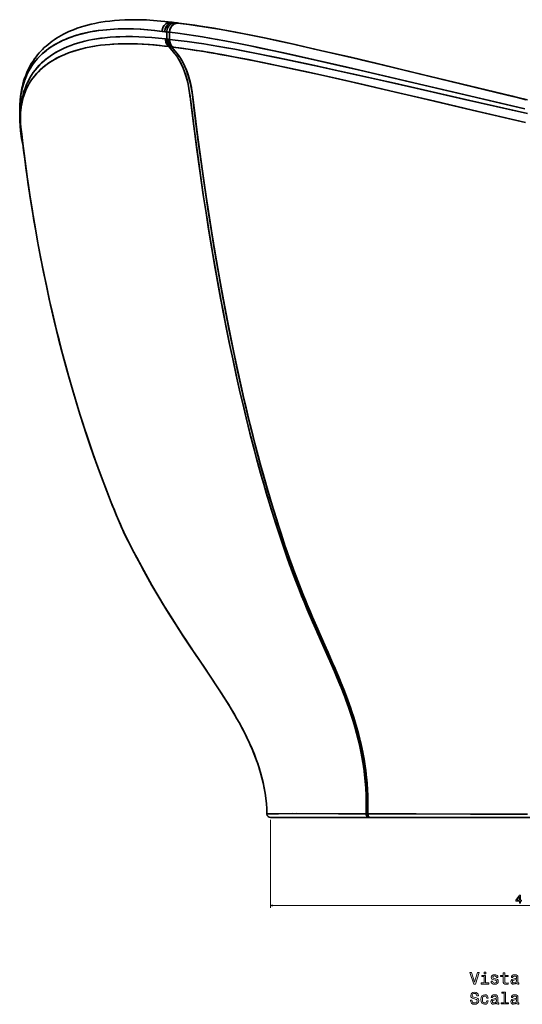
# Model space of a CAD drawing. Extents: x -346 to 3667, y -207 to 3098.
# Tile 11 of 13: x 2790 to 3224, y 1591 to 2442. Entities that reach past the tile are written whole.
import ezdxf

# ---------------------------------------------------------------- set-up
doc = ezdxf.new("R2010")
doc.units = 0

msp = doc.modelspace()

# ---------------------------------------------------------------- linework, layer by layer
at = {"color": 7, "lineweight": 35, "ltscale": 0.043601}
msp.add_line((2924.77, 2439.39), (2923.03, 2439.58), dxfattribs=at)
at = {"color": 7, "lineweight": 35, "ltscale": 0.002901}
msp.add_line((2914.87, 2431.71), (2914.99, 2431.7), dxfattribs=at)
msp.add_line((2914.87, 2431.71), (2914.99, 2431.7), dxfattribs=at)
at = {"color": 7, "lineweight": 35, "ltscale": 0.043375}
msp.add_line((2914.99, 2431.7), (2916.71, 2431.51), dxfattribs=at)
msp.add_line((2914.99, 2431.7), (2916.71, 2431.51), dxfattribs=at)
at = {"color": 7, "lineweight": 35, "ltscale": 0.027416}
msp.add_line((2916.68, 2425.28), (2915.59, 2425.41), dxfattribs=at)
msp.add_line((2916.68, 2425.28), (2915.59, 2425.41), dxfattribs=at)
at = {"color": 7, "lineweight": 35, "ltscale": 0.155892}
msp.add_line((2916.68, 2425.28), (2916.71, 2431.51), dxfattribs=at)
msp.add_line((2916.68, 2425.28), (2916.71, 2431.51), dxfattribs=at)
at = {"color": 7, "lineweight": 35, "ltscale": 0.029953}
msp.add_line((2917.87, 2425.12), (2916.68, 2425.28), dxfattribs=at)
msp.add_line((2917.87, 2425.12), (2916.68, 2425.28), dxfattribs=at)
at = {"color": 7, "lineweight": 35, "ltscale": 0.028405}
msp.add_line((2919, 2425.01), (2917.87, 2425.12), dxfattribs=at)
msp.add_line((2919, 2425.01), (2917.87, 2425.12), dxfattribs=at)
at = {"color": 7, "lineweight": 35, "ltscale": 8.02792e-05}
msp.add_line((2917.87, 2425.12), (2917.87, 2425.12), dxfattribs=at)
msp.add_line((2917.87, 2425.12), (2917.87, 2425.12), dxfattribs=at)
at = {"color": 7, "lineweight": 35, "ltscale": 0.15616}
msp.add_line((2919, 2425.01), (2919.03, 2431.26), dxfattribs=at)
at = {"color": 7, "lineweight": 35, "ltscale": 0.156166}
msp.add_line((2919, 2425.01), (2919.03, 2431.26), dxfattribs=at)
at = {"color": 7, "lineweight": 35, "ltscale": 0.027556}
for p, q in [((2918.52, 2418.78), (2919.61, 2418.63)), ((2919.61, 2418.63), (2918.52, 2418.78))]:
    msp.add_line(p, q, dxfattribs=at)
at = {"color": 7, "lineweight": 35, "ltscale": 0.030154}
msp.add_line((2919.61, 2418.63), (2920.81, 2418.46), dxfattribs=at)
at = {"color": 7, "lineweight": 35, "ltscale": 0.03016}
msp.add_line((2920.81, 2418.46), (2919.61, 2418.63), dxfattribs=at)
at = {"color": 7, "lineweight": 35, "ltscale": 0.002213}
for p, q in [((2920.81, 2418.46), (2920.89, 2418.43)), ((2920.89, 2418.43), (2920.81, 2418.46))]:
    msp.add_line(p, q, dxfattribs=at)
at = {"color": 7, "lineweight": 35, "ltscale": 0.028807}
for p, q in [((2920.89, 2418.43), (2922.03, 2418.3)), ((2922.03, 2418.3), (2920.89, 2418.43))]:
    msp.add_line(p, q, dxfattribs=at)
at = {"color": 7, "lineweight": 35, "ltscale": 0.099011}
for p, q in [((2789.81, 2356.65), (2790.24, 2352.71)), ((2790.24, 2352.71), (2789.81, 2356.65))]:
    msp.add_line(p, q, dxfattribs=at)
at = {"color": 7, "lineweight": 35, "ltscale": 0.12605}
msp.add_line((2790.54, 2344.62), (2790.03, 2349.63), dxfattribs=at)
at = {"color": 7, "lineweight": 35, "ltscale": 0.086513}
for p, q in [((2790.24, 2352.71), (2790.62, 2349.27)), ((2790.62, 2349.27), (2790.24, 2352.71))]:
    msp.add_line(p, q, dxfattribs=at)
at = {"color": 7, "lineweight": 35}
for p, q in [((3006.15, 1752.71), (3069.66, 1752.71)), ((3006.15, 1752.71), (3090.99, 1752.71)), ((3006.15, 1752.71), (3090.99, 1752.71)), ((3015.76, 1752.71), (3440.47, 1752.71)), ((3015.76, 1752.71), (3440.47, 1752.71)), ((3440.47, 1752.71), (3015.76, 1752.71)), ((3069.66, 1752.71), (3228.08, 1752.71)), ((3092.35, 1752.71), (3228.09, 1752.71)), ((3092.35, 1752.71), (3228.09, 1752.71))]:
    msp.add_line(p, q, dxfattribs=at)
at = {"color": 7, "lineweight": 35, "ltscale": 0.24021}
msp.add_line((3006.15, 1752.71), (3015.76, 1752.71), dxfattribs=at)
at = {"color": 7, "lineweight": 35, "ltscale": 0.000793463}
for p, q in [((3015.76, 1752.71), (3015.79, 1752.71)), ((3015.79, 1752.71), (3015.76, 1752.71))]:
    msp.add_line(p, q, dxfattribs=at)
at = {"color": 7, "lineweight": 35, "ltscale": 0.034479}
for p, q in [((3090.27, 1755.89), (3088.89, 1755.9)), ((3088.89, 1755.9), (3090.27, 1755.89))]:
    msp.add_line(p, q, dxfattribs=at)
at = {"color": 7, "lineweight": 35, "ltscale": 0.033972}
msp.add_line((3090.99, 1752.71), (3092.35, 1752.71), dxfattribs=at)
msp.add_line((3090.99, 1752.71), (3092.35, 1752.71), dxfattribs=at)
at = {"color": 7, "lineweight": 13}
for p, q in [((3006.15, 1750.71), (3006.15, 1674.71)), ((3006.15, 1676.71), (3450.07, 1676.71))]:
    msp.add_line(p, q, dxfattribs=at)
at = {"color": 7, "lineweight": 35}
for points in [[(2920.87, 2439.87), (2914.89, 2440.58), (2911.6, 2440.91), (2908.37, 2441.21), (2905.19, 2441.46), (2902.06, 2441.66), (2898.98, 2441.83), (2895.94, 2441.95), (2890.37, 2442.07), (2885.34, 2442.06), (2880.46, 2441.92), (2875.77, 2441.68), (2871.44, 2441.34), (2867.43, 2440.93), (2863.54, 2440.44), (2859.76, 2439.86), (2857.91, 2439.53), (2854.58, 2438.89), (2851.34, 2438.17), (2848.18, 2437.39), (2845.12, 2436.54), (2843, 2435.89), (2839.25, 2434.64), (2836, 2433.42), (2834.43, 2432.78), (2832.07, 2431.76), (2829.78, 2430.69), (2827.54, 2429.57), (2825.36, 2428.4), (2823.31, 2427.22), (2821.33, 2426), (2819.43, 2424.74), (2817.58, 2423.44), (2815.81, 2422.1), (2814.09, 2420.73), (2812.45, 2419.33), (2810.87, 2417.9), (2809.32, 2416.4), (2807.84, 2414.87), (2806.42, 2413.3), (2805.06, 2411.7), (2803.68, 2409.96), (2802.37, 2408.17), (2801.11, 2406.34), (2799.92, 2404.47), (2798.77, 2402.51), (2797.69, 2400.51), (2796.69, 2398.49), (2795.77, 2396.46), (2794.76, 2393.98), (2793.84, 2391.47), (2793.02, 2388.91), (2792.28, 2386.3), (2791.87, 2384.62), (2791.48, 2382.92), (2790.83, 2379.45), (2790.31, 2375.91), (2789.93, 2372.27), (2789.7, 2368.7), (2789.6, 2365.01), (2789.62, 2361.16), (2789.77, 2357.11)], [(2789.81, 2356.65), (2789.66, 2360.28), (2789.63, 2364.19), (2789.74, 2367.91), (2789.98, 2371.48), (2790.35, 2374.92), (2790.62, 2376.85), (2790.94, 2378.74), (2791.32, 2380.68), (2791.74, 2382.59), (2792.48, 2385.43), (2793.33, 2388.2), (2794.3, 2390.9), (2795.4, 2393.54), (2796.47, 2395.85), (2797.61, 2398.03), (2799, 2400.41), (2800.5, 2402.72), (2802.11, 2404.95), (2803.84, 2407.11), (2805.05, 2408.5), (2806.98, 2410.55), (2809.05, 2412.54), (2811.25, 2414.46), (2812.7, 2415.63), (2814.67, 2417.11), (2816.74, 2418.54), (2819.4, 2420.22), (2822.21, 2421.83), (2824.59, 2423.07), (2827.05, 2424.24), (2829.59, 2425.36), (2832.23, 2426.41), (2834.83, 2427.35), (2836.11, 2427.79), (2839.3, 2428.79), (2842.65, 2429.72), (2846.53, 2430.67), (2850.56, 2431.5), (2854.72, 2432.22), (2858.02, 2432.7), (2861.41, 2433.11), (2864.73, 2433.45), (2867.85, 2433.7), (2871.07, 2433.89), (2876.44, 2434.09), (2882.03, 2434.14), (2887.8, 2434.04), (2893.74, 2433.77), (2899.85, 2433.35), (2906.14, 2432.76), (2912.62, 2432.01)], [(2789.81, 2356.65), (2789.66, 2360.21), (2789.63, 2363.98), (2789.73, 2367.58), (2789.94, 2371.03), (2790.2, 2373.63), (2790.52, 2376.16), (2790.92, 2378.63), (2791.29, 2380.57), (2791.72, 2382.48), (2792.45, 2385.33), (2793.3, 2388.1), (2794.26, 2390.8), (2795.35, 2393.44), (2796.43, 2395.75), (2797.56, 2397.94), (2798.79, 2400.07), (2800.11, 2402.15), (2801.27, 2403.82), (2802.49, 2405.44), (2803.77, 2407.03), (2804.98, 2408.43), (2806.91, 2410.48), (2808.98, 2412.47), (2811.17, 2414.39), (2812.62, 2415.57), (2814.59, 2417.05), (2816.65, 2418.48), (2818.79, 2419.86), (2820.77, 2421.03), (2822.82, 2422.16), (2824.93, 2423.24), (2826.55, 2424.01), (2828.21, 2424.77), (2830.14, 2425.58), (2832.12, 2426.37), (2834.73, 2427.32), (2836.03, 2427.76), (2838.62, 2428.59), (2842.54, 2429.7), (2846.07, 2430.56), (2849.7, 2431.33), (2853.45, 2432.02), (2857.3, 2432.6), (2861.28, 2433.1), (2864.6, 2433.43), (2867.82, 2433.69), (2870.95, 2433.89), (2874.58, 2434.04), (2878.31, 2434.13), (2882.13, 2434.14), (2885.05, 2434.11), (2888.02, 2434.03), (2894.08, 2433.75), (2900.31, 2433.31), (2906.37, 2432.74), (2912.62, 2432.01)], [(2912.62, 2432.01), (2912.72, 2433.08), (2912.95, 2434.13), (2913.3, 2435.14), (2913.78, 2436.09), (2914.36, 2436.98), (2915.04, 2437.76), (2915.81, 2438.44), (2916.65, 2439), (2917.56, 2439.44), (2918.51, 2439.74), (2919.29, 2439.88), (2920.08, 2439.92), (2920.87, 2439.87)], [(2912.62, 2432.01), (2912.71, 2433.01), (2912.92, 2434), (2913.23, 2434.96), (2913.65, 2435.87), (2914.17, 2436.71), (2914.78, 2437.48), (2915.47, 2438.16), (2916.24, 2438.75), (2917.06, 2439.22), (2917.92, 2439.58), (2918.82, 2439.81), (2919.74, 2439.91), (2920.31, 2439.92), (2920.87, 2439.87)], [(2914.87, 2431.71), (2914.92, 2432.38), (2915.02, 2433.04), (2915.16, 2433.69), (2915.35, 2434.32), (2915.6, 2434.94), (2916.13, 2435.97), (2916.44, 2436.45), (2916.79, 2436.9), (2917.3, 2437.47), (2917.86, 2437.98), (2918.46, 2438.43), (2919.18, 2438.86), (2919.94, 2439.19), (2920.73, 2439.44), (2921.5, 2439.58), (2922.29, 2439.62), (2923.08, 2439.57)], [(2923.09, 2439.57), (2922.48, 2439.62), (2921.87, 2439.61), (2920.95, 2439.49), (2920.06, 2439.24), (2919.21, 2438.87), (2918.4, 2438.39), (2917.65, 2437.8), (2916.97, 2437.11), (2916.37, 2436.34), (2915.87, 2435.5), (2915.58, 2434.9), (2915.34, 2434.28), (2915.15, 2433.64), (2915.01, 2433), (2914.92, 2432.36), (2914.87, 2431.71)], [(2914.99, 2431.7), (2915.08, 2432.76), (2915.3, 2433.79), (2915.64, 2434.79), (2916.1, 2435.74), (2916.67, 2436.62), (2917.29, 2437.36), (2917.98, 2438.01), (2918.75, 2438.56), (2919.58, 2439), (2920.41, 2439.32), (2921.27, 2439.53), (2922.15, 2439.61), (2923.03, 2439.58)], [(2923.04, 2439.58), (2922.14, 2439.61), (2921.24, 2439.52), (2920.36, 2439.31), (2919.52, 2438.98), (2918.7, 2438.53), (2917.94, 2437.97), (2917.25, 2437.32), (2916.64, 2436.59), (2916.08, 2435.71), (2915.63, 2434.77), (2915.29, 2433.78), (2915.08, 2432.75), (2914.99, 2431.7)], [(2916.71, 2431.51), (2916.81, 2432.57), (2917.03, 2433.61), (2917.37, 2434.61), (2917.83, 2435.56), (2918.4, 2436.44), (2919.02, 2437.18), (2919.72, 2437.83), (2920.48, 2438.38), (2921.31, 2438.82), (2922.15, 2439.14), (2923.01, 2439.34), (2923.89, 2439.43), (2924.77, 2439.39)], [(2916.71, 2431.51), (2916.81, 2432.57), (2917.03, 2433.61), (2917.37, 2434.61), (2917.83, 2435.56), (2918.4, 2436.44), (2919.02, 2437.18), (2919.72, 2437.83), (2920.48, 2438.38), (2921.31, 2438.83), (2922.15, 2439.14), (2923.01, 2439.34), (2923.89, 2439.43), (2924.77, 2439.39)], [(2919.03, 2431.26), (2919.13, 2432.32), (2919.35, 2433.36), (2919.69, 2434.36), (2920.16, 2435.31), (2920.73, 2436.19), (2921.35, 2436.93), (2922.05, 2437.58), (2922.82, 2438.13), (2923.65, 2438.57), (2924.48, 2438.89), (2925.34, 2439.09), (2926.22, 2439.17), (2927.1, 2439.13)], [(2919.03, 2431.26), (2919.12, 2432.25), (2919.32, 2433.23), (2919.62, 2434.18), (2920.03, 2435.09), (2920.54, 2435.92), (2921.13, 2436.69), (2921.81, 2437.38), (2922.57, 2437.97), (2923.36, 2438.44), (2924.21, 2438.8), (2925.1, 2439.04), (2926, 2439.16), (2926.55, 2439.17), (2927.1, 2439.13)], [(3104.46, 2402.68), (3082.27, 2407.95), (3058.41, 2413.53), (3043.2, 2417.01), (3028.55, 2420.3), (3014.46, 2423.39), (3000.94, 2426.27), (2988, 2428.92), (2975.63, 2431.35), (2969.65, 2432.48), (2963.46, 2433.61), (2957.42, 2434.67), (2951.54, 2435.66), (2945.83, 2436.57), (2940.93, 2437.31), (2936.18, 2437.98), (2931.56, 2438.59), (2927.1, 2439.13)], [(2928.62, 2438.76), (2935.61, 2437.92), (2942.93, 2436.9), (2950.54, 2435.74), (2956.18, 2434.81), (2961.94, 2433.82), (2968.36, 2432.67), (2974.91, 2431.45), (2987.84, 2428.93), (3000.61, 2426.32), (3013.8, 2423.52), (3023.4, 2421.43), (3033.17, 2419.27), (3053.24, 2414.72), (3075.5, 2409.55), (3098.44, 2404.11), (3133.54, 2395.68), (3171.58, 2386.44), (3210.57, 2376.96), (3228.11, 2372.71)], [(2915.59, 2425.41), (2909.53, 2426.1), (2903.65, 2426.65), (2897.93, 2427.06), (2892.36, 2427.33), (2886.95, 2427.48), (2881.19, 2427.49), (2876.07, 2427.37), (2872.57, 2427.21), (2867.76, 2426.88), (2863.14, 2426.44), (2859.48, 2425.99), (2855.92, 2425.47), (2852.47, 2424.88), (2849.29, 2424.25), (2845.97, 2423.5), (2842.77, 2422.69), (2839.66, 2421.8), (2836.67, 2420.85), (2833.8, 2419.84), (2830.59, 2418.59), (2827.53, 2417.26), (2825.17, 2416.13), (2823.36, 2415.21), (2820.62, 2413.68), (2817.99, 2412.06), (2815.87, 2410.64), (2813.85, 2409.17), (2811.99, 2407.71), (2810.68, 2406.62), (2808.55, 2404.69), (2806.55, 2402.7), (2804.68, 2400.63), (2802.92, 2398.5), (2801.29, 2396.33), (2799.77, 2394.07), (2798.37, 2391.75), (2797.09, 2389.37), (2796.28, 2387.74), (2795.54, 2386.08), (2794.83, 2384.39), (2794.18, 2382.67), (2793.29, 2380.02), (2793.02, 2379.12), (2792.21, 2376.11), (2791.54, 2373.04), (2791, 2369.91), (2790.59, 2366.72), (2790.31, 2363.45), (2790.15, 2360.12), (2790.12, 2356.72), (2790.16, 2354.48), (2790.24, 2352.71)], [(2915.59, 2425.41), (2909.53, 2426.1), (2903.65, 2426.65), (2897.93, 2427.06), (2892.36, 2427.33), (2886.95, 2427.48), (2881.19, 2427.49), (2876.07, 2427.37), (2872.57, 2427.21), (2867.76, 2426.88), (2865.42, 2426.67), (2860.94, 2426.18), (2856.63, 2425.58), (2852.47, 2424.88), (2849.28, 2424.25), (2845.97, 2423.5), (2842.76, 2422.69), (2839.66, 2421.8), (2836.67, 2420.85), (2833.79, 2419.84), (2830.59, 2418.59), (2827.53, 2417.26), (2825.17, 2416.13), (2822.69, 2414.84), (2820.29, 2413.49), (2817.99, 2412.06), (2815.83, 2410.62), (2814.34, 2409.54), (2812.9, 2408.45), (2810.68, 2406.62), (2808.73, 2404.85), (2806.88, 2403.04), (2804.83, 2400.81), (2802.91, 2398.5), (2801.29, 2396.33), (2799.77, 2394.07), (2798.37, 2391.75), (2797.09, 2389.37), (2796.28, 2387.74), (2795.54, 2386.08), (2794.83, 2384.39), (2794.18, 2382.67), (2793.29, 2380.02), (2793.02, 2379.12), (2792.21, 2376.11), (2791.54, 2373.04), (2791, 2369.91), (2790.59, 2366.72), (2790.31, 2363.45), (2790.15, 2360.12), (2790.12, 2356.72), (2790.2, 2353.6), (2790.24, 2352.71)], [(2918.52, 2418.78), (2917.8, 2419.43), (2917.17, 2420.17), (2916.64, 2421), (2916.23, 2421.85), (2915.92, 2422.75), (2915.71, 2423.68), (2915.6, 2424.63), (2915.59, 2425.41)], [(2918.52, 2418.78), (2917.84, 2419.39), (2917.24, 2420.08), (2916.73, 2420.84), (2916.31, 2421.67), (2915.97, 2422.56), (2915.74, 2423.49), (2915.61, 2424.45), (2915.59, 2425.41)], [(2919.61, 2418.63), (2918.93, 2419.24), (2918.33, 2419.93), (2917.82, 2420.7), (2917.39, 2421.52), (2917.06, 2422.42), (2916.83, 2423.35), (2916.7, 2424.31), (2916.68, 2425.28)], [(2919.61, 2418.63), (2918.93, 2419.24), (2918.33, 2419.93), (2917.82, 2420.7), (2917.39, 2421.52), (2917.06, 2422.42), (2916.83, 2423.35), (2916.7, 2424.31), (2916.68, 2425.28)], [(2917.87, 2425.12), (2917.88, 2424.28), (2917.96, 2423.53), (2918.2, 2422.41), (2918.58, 2421.38), (2918.82, 2420.86), (2919.1, 2420.37), (2919.42, 2419.91), (2919.76, 2419.47), (2920.26, 2418.94), (2920.81, 2418.46)], [(2920.81, 2418.46), (2920.26, 2418.94), (2919.75, 2419.48), (2919.3, 2420.07), (2919, 2420.54), (2918.73, 2421.04), (2918.3, 2422.08), (2918.02, 2423.18), (2917.91, 2423.94), (2917.87, 2425.01), (2917.87, 2425.12)], [(2917.87, 2425.12), (2917.88, 2424.33), (2917.97, 2423.55), (2918.11, 2422.81), (2918.32, 2422.09), (2918.6, 2421.37), (2918.95, 2420.67), (2919.5, 2419.83), (2920.15, 2419.08), (2920.89, 2418.43)], [(2920.89, 2418.43), (2920.15, 2419.08), (2919.5, 2419.84), (2918.95, 2420.68), (2918.6, 2421.37), (2918.31, 2422.1), (2918.11, 2422.83), (2917.96, 2423.57), (2917.88, 2424.34), (2917.87, 2425.12)], [(2922.03, 2418.3), (2921.34, 2418.9), (2920.72, 2419.6), (2920.19, 2420.37), (2919.75, 2421.2), (2919.4, 2422.11), (2919.16, 2423.06), (2919.03, 2424.03), (2919, 2425.01)], [(3228.11, 2360.89), (3178.28, 2372.23), (3134.52, 2382.23), (3113.23, 2387.08), (3090.93, 2392.12), (3072.53, 2396.24), (3054.58, 2400.2), (3041.97, 2402.94), (3029.6, 2405.59), (3013.08, 2409.05), (2997.1, 2412.29), (2982.48, 2415.13), (2975.36, 2416.46), (2968.38, 2417.73), (2961.63, 2418.92), (2955.02, 2420.04), (2948.63, 2421.07), (2942.39, 2422.03), (2934.26, 2423.19), (2926.46, 2424.18), (2919, 2425.01)], [(3228.11, 2360.89), (3215.1, 2363.84), (3172.9, 2373.46), (3131.77, 2382.86), (3100.1, 2390.05), (3080.91, 2394.37), (3062.16, 2398.54), (3043.87, 2402.53), (3031.46, 2405.2), (3019.31, 2407.76), (3008.07, 2410.08), (2997.08, 2412.29), (2982.45, 2415.14), (2975.32, 2416.47), (2968.33, 2417.74), (2961.58, 2418.93), (2954.97, 2420.04), (2948.6, 2421.07), (2942.37, 2422.03), (2934.25, 2423.19), (2926.45, 2424.18), (2919, 2425.01)], [(2919.03, 2431.26), (2926.28, 2430.37), (2933.85, 2429.32), (2941.72, 2428.12), (2947.54, 2427.17), (2953.48, 2426.15), (2960.1, 2424.98), (2966.85, 2423.73), (2980.16, 2421.15), (2993.17, 2418.52), (3006.59, 2415.71), (3017.75, 2413.31), (3029.16, 2410.8), (3043.08, 2407.69), (3057.3, 2404.46), (3072.56, 2400.96), (3103.99, 2393.63), (3126.18, 2388.41), (3163.38, 2379.63), (3204.95, 2369.85), (3226, 2364.93)], [(2919.03, 2431.26), (2926.29, 2430.37), (2933.87, 2429.32), (2941.75, 2428.11), (2947.58, 2427.16), (2953.53, 2426.14), (2960.15, 2424.97), (2966.91, 2423.72), (2980.23, 2421.14), (2988.84, 2419.41), (2997.64, 2417.59), (3009.13, 2415.17), (3020.88, 2412.62), (3033.62, 2409.81), (3046.63, 2406.89), (3065.37, 2402.61), (3084.61, 2398.16), (3104.3, 2393.56), (3149.63, 2382.88), (3200.25, 2370.95), (3226, 2364.93)], [(2918.52, 2418.78), (2912.78, 2419.49), (2907.19, 2420.08), (2901.75, 2420.56), (2896.43, 2420.91), (2891.25, 2421.15), (2885.43, 2421.29), (2881.78, 2421.31), (2878.2, 2421.26), (2874.64, 2421.15), (2869.77, 2420.9), (2867.39, 2420.73), (2863.38, 2420.37), (2859.5, 2419.94), (2855.73, 2419.42), (2852.54, 2418.9), (2850.93, 2418.61), (2846.55, 2417.72), (2842.34, 2416.71), (2838.32, 2415.59), (2835.36, 2414.66), (2831.85, 2413.42), (2828.51, 2412.1), (2825.59, 2410.81), (2822.83, 2409.47), (2820.19, 2408.05), (2817.65, 2406.56), (2815.58, 2405.24), (2813.61, 2403.87), (2811.88, 2402.58), (2809.7, 2400.82), (2807.65, 2399.01), (2805.72, 2397.13), (2804.09, 2395.39), (2802.37, 2393.37), (2800.75, 2391.29), (2799.26, 2389.15), (2797.89, 2386.95), (2796.62, 2384.69), (2795.47, 2382.36), (2794.44, 2380), (2793.52, 2377.58), (2793.05, 2376.17), (2792.62, 2374.75), (2791.86, 2371.88), (2791.24, 2368.94), (2790.77, 2365.94), (2790.43, 2362.87), (2790.22, 2359.73), (2790.15, 2356.52), (2790.2, 2353.67), (2790.24, 2352.71)], [(2790.24, 2352.71), (2790.16, 2355.7), (2790.18, 2358.5), (2790.3, 2361.25), (2790.54, 2364.05), (2790.89, 2366.8), (2791.35, 2369.49), (2791.92, 2372.13), (2792.61, 2374.72), (2793.42, 2377.27), (2794.25, 2379.53), (2795.29, 2381.97), (2796.17, 2383.82), (2797.28, 2385.91), (2797.88, 2386.94), (2799.32, 2389.24), (2800.9, 2391.48), (2802.61, 2393.67), (2804.17, 2395.47), (2804.98, 2396.36), (2807.09, 2398.47), (2809.33, 2400.51), (2811.73, 2402.47), (2814.2, 2404.29), (2816.72, 2405.97), (2818.25, 2406.92), (2820.86, 2408.42), (2823.59, 2409.85), (2826.42, 2411.19), (2828.58, 2412.13), (2831.88, 2413.43), (2835.33, 2414.65), (2838.12, 2415.53), (2840.14, 2416.12), (2842.2, 2416.67), (2844.32, 2417.2), (2846.47, 2417.7), (2850.92, 2418.61), (2854.5, 2419.22), (2855.71, 2419.41), (2859.52, 2419.94), (2863.43, 2420.38), (2867.47, 2420.74), (2870.84, 2420.97), (2875.76, 2421.19), (2879.25, 2421.28), (2882.57, 2421.31), (2885.94, 2421.29), (2890.34, 2421.18), (2895.32, 2420.97), (2900.42, 2420.65), (2905.63, 2420.23), (2910.94, 2419.7), (2914.7, 2419.27), (2918.52, 2418.78)], [(2918.52, 2418.78), (2922.39, 2414.09), (2923.59, 2412.65), (2924.18, 2411.91), (2925.06, 2410.74), (2925.76, 2409.72), (2926.45, 2408.65), (2927.2, 2407.39), (2927.93, 2406.06), (2928.66, 2404.65), (2929.36, 2403.19), (2930.69, 2400.18), (2931.92, 2397.01), (2933.05, 2393.7), (2933.93, 2390.74), (2934.73, 2387.68), (2935.42, 2384.54), (2935.8, 2382.47), (2936.35, 2378.96), (2936.7, 2376.09), (2937.04, 2373.24), (2939.68, 2352.08), (2942.46, 2330.98), (2945.38, 2309.96), (2946.9, 2299.48), (2948.45, 2289.01), (2950.58, 2275.07), (2952.78, 2261.16), (2955.06, 2247.29), (2958.37, 2227.89), (2960.08, 2218.19), (2961.83, 2208.52), (2963.61, 2198.92), (2965.43, 2189.34), (2968.24, 2174.98), (2971.14, 2160.68), (2974.14, 2146.44), (2977.23, 2132.27), (2980.13, 2119.43), (2983.11, 2106.64), (2986.11, 2094.22), (2989.13, 2082.05), (2992.26, 2069.95), (2994.15, 2062.87), (2996.03, 2056.02), (2998.15, 2048.46), (3000.38, 2040.71), (3003.55, 2029.9), (3006.8, 2019.16), (3010.71, 2006.67), (3012.7, 2000.45), (3014.72, 1994.29), (3016.74, 1988.27), (3018.79, 1982.28), (3020.65, 1976.96), (3022.54, 1971.68), (3025.27, 1964.28), (3028.05, 1956.96), (3030.89, 1949.7), (3033.06, 1944.31), (3035.27, 1938.94), (3037.97, 1932.49), (3040.72, 1926.09), (3044.42, 1917.6), (3046.91, 1911.97), (3051.9, 1900.75), (3056.22, 1891.02), (3058.36, 1886.13), (3061.55, 1878.75), (3063.91, 1873.16), (3066.23, 1867.52), (3067.98, 1863.13), (3069.71, 1858.69), (3071.3, 1854.48), (3072.85, 1850.23), (3075.23, 1843.36), (3076.38, 1839.88), (3077.49, 1836.37), (3079.09, 1831.03), (3080.6, 1825.61), (3082.02, 1820.11), (3083.32, 1814.53), (3084.32, 1809.84), (3085.23, 1805.1), (3086.04, 1800.3), (3086.77, 1795.46), (3087.5, 1789.66), (3088.09, 1783.82), (3088.53, 1777.93), (3088.82, 1772.02), (3088.97, 1766.1), (3088.98, 1761), (3088.89, 1755.9)], [(2918.52, 2418.78), (2922.39, 2414.09), (2923.58, 2412.65), (2924.18, 2411.92), (2925.06, 2410.75), (2925.76, 2409.73), (2926.44, 2408.66), (2927.18, 2407.42), (2927.89, 2406.12), (2928.62, 2404.72), (2929.33, 2403.26), (2930.65, 2400.27), (2931.88, 2397.12), (2933.01, 2393.81), (2933.89, 2390.88), (2934.69, 2387.85), (2935.38, 2384.73), (2935.77, 2382.68), (2936.31, 2379.18), (2936.67, 2376.33), (2937, 2373.61), (2939.59, 2352.79), (2942.32, 2332.04), (2945.18, 2311.37), (2948.19, 2290.77), (2949.77, 2280.32), (2951.4, 2269.88), (2953, 2259.81), (2954.65, 2249.75), (2957.93, 2230.38), (2959.64, 2220.65), (2961.39, 2210.94), (2963.15, 2201.39), (2964.95, 2191.87), (2967.74, 2177.53), (2970.62, 2163.25), (2973.59, 2149.04), (2976.65, 2134.9), (2979.52, 2122.08), (2982.48, 2109.32), (2985.45, 2096.92), (2988.45, 2084.75), (2991.48, 2072.91), (2994.14, 2062.9), (2996.17, 2055.5), (2998.24, 2048.14), (3000.39, 2040.66), (3002.57, 2033.21), (3006.48, 2020.19), (3010.51, 2007.29), (3014.45, 1995.11), (3016.48, 1989.04), (3018.54, 1983.01), (3020.61, 1977.09), (3022.72, 1971.21), (3024.63, 1965.99), (3026.57, 1960.81), (3028.55, 1955.67), (3030.55, 1950.57), (3034.63, 1940.48), (3038.81, 1930.52), (3042.61, 1921.73), (3045.16, 1915.91), (3050.31, 1904.33), (3056.1, 1891.3), (3060.53, 1881.14), (3062.71, 1876.01), (3064.99, 1870.55), (3067.23, 1865.03), (3069.87, 1858.27), (3072.43, 1851.39), (3074.83, 1844.55), (3075.99, 1841.07), (3077.11, 1837.57), (3078.74, 1832.24), (3080.27, 1826.82), (3081.72, 1821.32), (3083.05, 1815.72), (3083.74, 1812.62), (3084.39, 1809.49), (3085.19, 1805.29), (3085.92, 1801.04), (3086.59, 1796.75), (3087.35, 1790.98), (3087.97, 1785.16), (3088.44, 1779.3), (3088.77, 1773.41), (3088.95, 1767.51), (3088.99, 1761.7), (3088.89, 1755.9)], [(2920.81, 2418.46), (2925.24, 2413.12), (2926.24, 2411.92), (2927.46, 2410.3), (2928.15, 2409.29), (2928.81, 2408.23), (2929.47, 2407.13), (2930.19, 2405.81), (2930.9, 2404.43), (2932.17, 2401.74), (2933.36, 2398.89), (2934.47, 2395.91), (2935.5, 2392.8), (2936.35, 2389.85), (2937.11, 2386.8), (2937.77, 2383.66), (2938.25, 2380.91), (2938.57, 2378.7), (2939, 2375.22), (2939.3, 2372.68), (2941.62, 2354.02), (2944.04, 2335.42), (2946.57, 2316.88), (2949.22, 2298.4), (2951.98, 2279.96), (2954.86, 2261.58), (2957.39, 2246.04), (2960.02, 2230.55), (2962.74, 2215.12), (2965.39, 2200.6), (2968.13, 2186.14), (2970.95, 2171.74), (2974.18, 2155.92), (2977.52, 2140.19), (2980.97, 2124.56), (2984.54, 2109), (2987.83, 2095.22), (2991.2, 2081.6), (2994.5, 2068.78), (2997.34, 2058.22), (2999.4, 2050.79), (3003.34, 2036.97), (3005.76, 2028.73), (3008.99, 2018.01), (3011.26, 2010.69), (3015.19, 1998.37), (3018.7, 1987.72), (3020.61, 1982.12), (3022.55, 1976.56), (3024.52, 1971.04), (3027.19, 1963.74), (3029.93, 1956.52), (3032.72, 1949.37), (3034.84, 1944.05), (3037, 1938.77), (3040.62, 1930.12), (3044.3, 1921.56), (3046.93, 1915.54), (3053.26, 1901.22), (3056.43, 1894.05), (3059.82, 1886.31), (3064, 1876.55), (3066.25, 1871.12), (3068.47, 1865.63), (3071.33, 1858.31), (3072.72, 1854.6), (3074.08, 1850.85), (3076.44, 1844.03), (3077.58, 1840.57), (3078.69, 1837.08), (3080.29, 1831.77), (3081.8, 1826.37), (3083.22, 1820.88), (3084.54, 1815.31), (3085.21, 1812.2), (3085.85, 1809.07), (3086.65, 1804.86), (3087.37, 1800.61), (3088.02, 1796.32), (3088.5, 1792.73), (3088.93, 1789.12), (3089.3, 1785.49), (3089.62, 1781.84), (3089.97, 1776.78)], [(3089.97, 1776.78), (3089.62, 1781.81), (3089.18, 1786.71), (3088.63, 1791.7), (3087.97, 1796.64), (3087.22, 1801.51), (3086.38, 1806.33), (3085.78, 1809.42), (3085.15, 1812.49), (3084.45, 1815.68), (3083.72, 1818.84), (3082.56, 1823.52), (3081.33, 1828.13), (3080.03, 1832.66), (3079.02, 1836.02), (3077.98, 1839.35), (3076.86, 1842.8), (3075.71, 1846.21), (3074.36, 1850.05), (3072.99, 1853.85), (3071.47, 1857.94), (3069.91, 1861.98), (3066.73, 1869.95), (3063.11, 1878.66), (3060.65, 1884.4), (3055.66, 1895.79), (3051.75, 1904.62), (3045.75, 1918.24), (3041.32, 1928.48), (3038.8, 1934.45), (3036.31, 1940.46), (3033.04, 1948.55), (3029.84, 1956.74), (3026.71, 1965.04), (3024.67, 1970.63), (3022.66, 1976.25), (3020.67, 1981.95), (3018.71, 1987.7), (3016.52, 1994.27), (3012.63, 2006.34), (3009.34, 2016.9), (3006.11, 2027.54), (3002.97, 2038.23), (2999.33, 2051.01), (2997.66, 2057.05), (2994.5, 2068.77), (2991.27, 2081.3), (2987.73, 2095.64), (2985.23, 2106.07), (2982.73, 2116.83), (2980.28, 2127.64), (2977.65, 2139.56), (2975.09, 2151.55), (2972.6, 2163.59), (2970.77, 2172.65), (2968.98, 2181.75), (2965.5, 2200.01), (2962.93, 2214.05), (2960.43, 2228.15), (2958.02, 2242.3), (2956.17, 2253.44), (2954.37, 2264.61), (2952.6, 2275.9), (2950.88, 2287.22), (2948.52, 2303.21), (2946.24, 2319.24), (2944.05, 2335.33), (2942.41, 2347.8), (2940.83, 2360.3), (2939.01, 2375.14), (2938.55, 2378.81), (2938.09, 2381.87), (2937.82, 2383.4), (2937.17, 2386.53), (2936.42, 2389.56), (2935.59, 2392.49), (2934.64, 2395.41), (2933.62, 2398.23), (2932.53, 2400.92), (2931.37, 2403.48), (2930.14, 2405.9), (2929.14, 2407.68), (2928.1, 2409.36), (2927.08, 2410.83), (2926.49, 2411.6), (2925.29, 2413.06), (2920.81, 2418.46)], [(2920.89, 2418.43), (2925.13, 2413.32), (2926.51, 2411.64), (2927.2, 2410.74), (2927.94, 2409.67), (2928.65, 2408.57), (2929.34, 2407.42), (2930.02, 2406.21), (2931.31, 2403.68), (2932.61, 2400.79), (2933.84, 2397.74), (2934.97, 2394.54), (2936, 2391.2), (2936.69, 2388.64), (2937.31, 2386.01), (2937.85, 2383.34), (2938.37, 2380.23), (2938.79, 2377.07), (2939.42, 2371.81), (2940.71, 2361.33), (2942.85, 2344.53), (2945.08, 2327.76), (2947.4, 2311.07), (2949.76, 2294.77), (2952.21, 2278.53), (2954.69, 2262.72), (2957.24, 2247.02), (2959.76, 2232.1), (2962.37, 2217.24), (2964.98, 2202.9), (2967.67, 2188.61), (2970.36, 2174.81), (2973.13, 2161.07), (2975.86, 2147.99), (2978.67, 2134.98), (2981.55, 2122.04), (2985.11, 2106.65), (2988.43, 2092.81), (2991.12, 2081.99), (2994.37, 2069.33), (2997.56, 2057.47), (2999.2, 2051.56), (3001.18, 2044.56), (3003.18, 2037.58), (3005.98, 2028.05), (3009.67, 2015.86), (3013.66, 2003.18), (3015.32, 1998.01), (3018.99, 1986.95), (3020.86, 1981.47), (3022.76, 1976.02), (3025.51, 1968.37), (3028.32, 1960.81), (3031.17, 1953.36), (3034.08, 1946), (3037.04, 1938.72), (3039.3, 1933.31), (3041.58, 1927.94), (3044.18, 1921.9), (3046.8, 1915.89), (3053.16, 1901.49), (3056.35, 1894.29), (3059.51, 1887.06), (3062.33, 1880.53), (3065.11, 1873.94), (3067.28, 1868.65), (3069.42, 1863.29), (3071.78, 1857.17), (3074.06, 1850.95), (3075.89, 1845.72), (3077.66, 1840.41), (3079.35, 1835), (3080.75, 1830.22), (3082.09, 1825.36), (3083.35, 1820.42), (3084.68, 1814.72), (3085.89, 1808.92), (3086.98, 1803.02), (3087.93, 1797.02), (3088.41, 1793.52), (3088.84, 1789.99), (3089.33, 1785.26), (3089.54, 1782.87), (3089.97, 1776.78)], [(3089.97, 1776.78), (3089.63, 1781.75), (3089.19, 1786.69), (3088.66, 1791.52), (3088.03, 1796.31), (3087.3, 1801.06), (3086.31, 1806.77), (3085.19, 1812.39), (3083.95, 1817.93), (3082.61, 1823.38), (3081.17, 1828.75), (3079.68, 1833.9), (3078.11, 1838.98), (3076.48, 1843.98), (3075.21, 1847.69), (3073.92, 1851.36), (3071.24, 1858.58), (3068.48, 1865.68), (3066.27, 1871.12), (3064.04, 1876.51), (3061.36, 1882.8), (3059.56, 1886.97), (3055.92, 1895.26), (3052.56, 1902.86), (3046.97, 1915.51), (3044.74, 1920.6), (3040.22, 1931.12), (3038, 1936.42), (3035.8, 1941.76), (3032.91, 1948.94), (3030.07, 1956.2), (3027.29, 1963.55), (3024.26, 1971.82), (3021.31, 1980.18), (3018.42, 1988.63), (3016.3, 1995.02), (3014.21, 2001.45), (3011.1, 2011.28), (3008.87, 2018.49), (3005.52, 2029.59), (3003.26, 2037.33), (3001.18, 2044.56), (2999.12, 2051.83), (2995.5, 2065.07), (2992.68, 2075.83), (2990.55, 2084.26), (2986.73, 2099.84), (2984.14, 2110.79), (2980.81, 2125.32), (2977.59, 2139.93), (2974.47, 2154.62), (2971.73, 2167.97), (2969.07, 2181.36), (2966.49, 2194.81), (2963.85, 2209.03), (2961.3, 2223.29), (2958.82, 2237.61), (2956.29, 2252.81), (2953.84, 2268.06), (2951.47, 2283.36), (2948.83, 2301.12), (2946.3, 2318.93), (2943.87, 2336.78), (2941.55, 2354.68), (2939.32, 2372.64), (2938.85, 2376.57), (2938.43, 2379.83), (2937.83, 2383.42), (2937.16, 2386.66), (2936.39, 2389.8), (2935.51, 2392.83), (2934.56, 2395.75), (2933.52, 2398.56), (2932.29, 2401.54), (2930.98, 2404.36), (2930.27, 2405.74), (2929.55, 2407.06), (2928.84, 2408.26), (2928.12, 2409.4), (2926.85, 2411.2), (2926.37, 2411.82), (2925.38, 2413.02), (2920.89, 2418.43)], [(2922.03, 2418.3), (2929.4, 2417.39), (2937.04, 2416.34), (2944.92, 2415.14), (2950.44, 2414.25), (2956.05, 2413.31), (2962.81, 2412.12), (2969.68, 2410.88), (2978.46, 2409.22), (2987.39, 2407.48), (2996.82, 2405.59), (3006.4, 2403.63), (3016.94, 2401.41), (3027.63, 2399.12), (3049.43, 2394.33), (3074.79, 2388.62), (3100.69, 2382.66), (3136.77, 2374.24), (3180.44, 2363.94), (3226.45, 2353.1)], [(3226.45, 2353.1), (3180.59, 2363.91), (3148.11, 2371.57), (3114.11, 2379.54), (3086.38, 2385.96), (3062.38, 2391.43), (3039.13, 2396.61), (3018.7, 2401.04), (3008.76, 2403.13), (2999.02, 2405.15), (2987.17, 2407.53), (2975.64, 2409.76), (2964.05, 2411.9), (2952.84, 2413.85), (2947.4, 2414.75), (2942.06, 2415.59), (2935.14, 2416.61), (2928.46, 2417.52), (2922.03, 2418.3)], [(3228.11, 2372.71), (3190.02, 2381.95), (3152.48, 2391.08), (3124.03, 2397.97), (3110.27, 2401.28), (3084.31, 2407.47)], [(3103.92, 2402.8), (3131.11, 2396.26), (3177.96, 2384.9), (3215.14, 2375.86), (3227.12, 2372.95)], [(2792.36, 2334.32), (2791.98, 2335.89), (2791.64, 2337.47), (2791.06, 2340.64), (2790.64, 2343.85), (2790.37, 2347.09), (2790.28, 2348.96), (2790.23, 2350.83), (2790.24, 2352.71)], [(2790.62, 2349.27), (2791.99, 2337.44), (2793.34, 2326.47), (2795.11, 2313.07), (2797, 2299.68), (2799.02, 2286.32), (2801.17, 2272.97), (2803.44, 2259.65), (2805.61, 2247.61), (2807.84, 2235.82), (2810.17, 2224.05), (2812.61, 2212.3), (2815.16, 2200.56), (2817.81, 2188.86), (2820.5, 2177.51), (2823.25, 2166.35), (2826.1, 2155.23), (2829.06, 2144.12), (2832.03, 2133.37), (2835.11, 2122.65), (2838.29, 2111.95), (2841.57, 2101.29), (2844.96, 2090.66), (2848.36, 2080.39), (2851.85, 2070.14), (2855.45, 2059.92), (2858.49, 2051.52), (2861.61, 2043.15), (2864.79, 2034.8), (2868.7, 2024.82), (2870.83, 2019.51), (2873, 2014.18), (2875.22, 2008.91), (2877.32, 2004.12), (2879.5, 1999.35), (2881.76, 1994.63), (2883.71, 1990.68), (2885.71, 1986.75), (2888.15, 1982.01), (2890.62, 1977.29), (2894.95, 1969.19), (2899.34, 1961.23), (2903.82, 1953.31), (2908.95, 1944.54), (2914.19, 1935.82), (2919.54, 1927.18), (2924.99, 1918.61), (2928.85, 1912.65), (2932.75, 1906.71), (2937.99, 1898.83), (2941.5, 1893.58), (2948.56, 1883.11), (2954.78, 1873.82), (2960.69, 1864.88), (2963.61, 1860.39), (2967.54, 1854.21), (2971.39, 1847.98), (2975.32, 1841.38), (2977.23, 1838.06), (2979.11, 1834.71), (2981.55, 1830.2), (2983.9, 1825.66), (2986.17, 1821.07), (2987.47, 1818.32), (2988.73, 1815.56), (2990.35, 1811.85), (2991.9, 1808.11), (2993.36, 1804.33), (2994.91, 1800.05), (2996.35, 1795.73), (2997.66, 1791.36), (2998.85, 1786.97), (2999.89, 1782.56), (3000.8, 1778.13), (3001.57, 1773.67), (3002.18, 1769.18), (3002.66, 1764.68), (3002.98, 1760.17), (3003.15, 1755.65)], [(3003.15, 1755.65), (3002.97, 1760.22), (3002.65, 1764.78), (3002.17, 1769.32), (3001.54, 1773.85), (3000.76, 1778.36), (2999.83, 1782.83), (2998.77, 1787.28), (2997.57, 1791.69), (2996.53, 1795.14), (2995.42, 1798.57), (2994.24, 1801.97), (2993.3, 1804.5), (2992.33, 1807.02), (2990.28, 1812.02), (2988.1, 1816.96), (2985.79, 1821.85), (2983.62, 1826.21), (2981.37, 1830.53), (2979.05, 1834.81), (2977.26, 1838), (2975.45, 1841.16), (2972.66, 1845.88), (2969.81, 1850.56), (2965.93, 1856.75), (2961.99, 1862.9), (2957.98, 1869.01), (2955.34, 1872.98), (2950.03, 1880.91), (2943.63, 1890.42), (2937.24, 1899.95), (2930.9, 1909.51), (2927.33, 1914.98), (2923.8, 1920.47), (2918.21, 1929.31), (2912.73, 1938.22), (2907.36, 1947.22), (2902.13, 1956.28), (2897.03, 1965.4), (2893.83, 1971.27), (2890.68, 1977.17), (2886.46, 1985.28), (2884.34, 1989.43), (2882.26, 1993.61), (2879.36, 1999.66), (2876.59, 2005.76), (2874.87, 2009.73), (2873.19, 2013.72), (2871.37, 2018.17), (2869.57, 2022.63), (2865.11, 2033.98), (2860.77, 2045.38), (2857.06, 2055.44), (2853.45, 2065.54), (2849.95, 2075.67), (2846.54, 2085.84), (2844.04, 2093.52), (2841.6, 2101.22), (2837.7, 2113.91), (2833.95, 2126.65), (2830.34, 2139.43), (2826.88, 2152.25), (2823.56, 2165.11), (2821.5, 2173.41), (2819.49, 2181.72), (2816.31, 2195.42), (2813.28, 2209.18), (2810.39, 2222.96), (2807.66, 2236.77), (2805.06, 2250.59), (2803.47, 2259.51), (2801.93, 2268.43), (2800.26, 2278.54), (2798.66, 2288.67), (2797.13, 2298.81), (2796.04, 2306.41), (2794.98, 2314.01), (2793.96, 2321.65), (2792.99, 2329.29), (2791.33, 2343.03), (2790.62, 2349.27)], [(2938.85, 1897.54), (2931.78, 1908.18), (2926.04, 1916.96), (2920.3, 1925.95), (2914.67, 1935.01), (2909.15, 1944.18), (2903.71, 1953.49), (2898.42, 1962.86), (2893.24, 1972.36), (2888.19, 1981.93), (2884.34, 1989.44)], [(3089.97, 1776.78), (3090.21, 1771.56), (3090.34, 1766.34), (3090.36, 1761.11), (3090.27, 1755.89)], [(3089.97, 1776.78), (3090.21, 1771.56), (3090.34, 1766.34), (3090.36, 1761.11), (3090.27, 1755.89)], [(3088.89, 1755.9), (3064.82, 1755.96), (3025.47, 1756.02), (3012.38, 1755.98), (3006.78, 1755.91), (3004.43, 1755.81), (3003.59, 1755.73), (3003.15, 1755.65)], [(3003.15, 1755.65), (3003.38, 1755.7), (3004.12, 1755.78), (3005.31, 1755.86), (3006.79, 1755.91), (3013.07, 1755.99), (3028.52, 1756.02), (3072.65, 1755.94), (3088.89, 1755.9)], [(3090.99, 1752.71), (3090.73, 1752.73), (3090.48, 1752.8), (3090.23, 1752.91), (3090, 1753.06), (3089.62, 1753.44), (3089.31, 1753.91), (3089.08, 1754.45), (3088.93, 1755.16), (3088.89, 1755.9)], [(3090.99, 1752.71), (3090.73, 1752.73), (3090.48, 1752.8), (3090.23, 1752.91), (3090, 1753.06), (3089.62, 1753.44), (3089.31, 1753.91), (3089.08, 1754.45), (3088.93, 1755.16), (3088.89, 1755.9)], [(3228.09, 1755.63), (3179.02, 1755.67), (3115.35, 1755.82), (3090.27, 1755.89)], [(3092.35, 1752.71), (3092.09, 1752.73), (3091.85, 1752.8), (3091.6, 1752.91), (3091.37, 1753.06), (3090.99, 1753.44), (3090.68, 1753.91), (3090.46, 1754.45), (3090.31, 1755.16), (3090.27, 1755.89)], [(3092.35, 1752.71), (3092.09, 1752.73), (3091.85, 1752.8), (3091.6, 1752.91), (3091.37, 1753.06), (3091.15, 1753.26), (3090.95, 1753.49), (3090.63, 1754.03), (3090.41, 1754.61), (3090.3, 1755.24), (3090.27, 1755.89)], [(3090.27, 1755.89), (3132.13, 1755.77), (3185.78, 1755.66), (3228.09, 1755.63)]]:
    msp.add_lwpolyline(points, dxfattribs=at)
at = {"color": 7, "lineweight": 13}
for points in [[(3221.19, 1678.71), (3222.1, 1678.71), (3222.1, 1680.45), (3223.1, 1680.45), (3223.1, 1681.25), (3222.1, 1681.25), (3222.1, 1685.56), (3221.18, 1685.56), (3218.12, 1681.33), (3218.12, 1680.45), (3221.19, 1680.45)], [(3218.96, 1681.25), (3221.19, 1684.39), (3221.19, 1681.25)], [(3184.96, 1618.85), (3182.45, 1610.33), (3179.87, 1618.85), (3178.5, 1618.85), (3181.73, 1608.83), (3183.17, 1608.83), (3186.32, 1618.85)], [(3192.06, 1619.18), (3190.72, 1619.18), (3190.72, 1617.74), (3192.06, 1617.74)], [(3200.6, 1613.34), (3199.38, 1613.63), (3198.47, 1613.96), (3198.17, 1614.64), (3198.25, 1615.12), (3198.56, 1615.46), (3199.05, 1615.68), (3199.75, 1615.76), (3200.43, 1615.68), (3200.96, 1615.42), (3201.31, 1615.03), (3201.45, 1614.51), (3202.69, 1614.51), (3202.69, 1614.54), (3202.48, 1615.48), (3201.89, 1616.21), (3200.96, 1616.67), (3199.75, 1616.84), (3198.53, 1616.67), (3197.64, 1616.2), (3197.07, 1615.49), (3196.9, 1614.6), (3197.03, 1613.73), (3197.43, 1613.13), (3198.1, 1612.69), (3199.06, 1612.39), (3200.47, 1612.05), (3201.34, 1611.69), (3201.57, 1611.4), (3201.66, 1610.97), (3201.53, 1610.43), (3201.18, 1610.03), (3200.62, 1609.77), (3199.87, 1609.68), (3199.08, 1609.77), (3198.5, 1610.07), (3198.11, 1610.56), (3197.95, 1611.24), (3196.73, 1611.24), (3196.93, 1610.09), (3197.52, 1609.25), (3198.46, 1608.75), (3199.75, 1608.56), (3201.11, 1608.75), (3202.1, 1609.25), (3202.71, 1610.06), (3202.92, 1611.11), (3202.76, 1612.02), (3202.32, 1612.64), (3201.58, 1613.04)], [(3207.19, 1615.23), (3207.19, 1611.35), (3207.27, 1610.1), (3207.68, 1609.24), (3208.49, 1608.73), (3209.85, 1608.56), (3211.35, 1608.63), (3211.35, 1609.73), (3210.26, 1609.64), (3209.26, 1609.76), (3208.73, 1610.12), (3208.5, 1610.72), (3208.46, 1611.57), (3208.46, 1615.23), (3211.35, 1615.23), (3211.35, 1616.31), (3208.46, 1616.31), (3208.46, 1618.57), (3207.19, 1618.57), (3207.19, 1616.31), (3205, 1616.31), (3205, 1615.23)], [(3218.76, 1609.84), (3218.76, 1609.8), (3218.83, 1609.31), (3219.05, 1608.96), (3219.96, 1608.69), (3220.66, 1608.8), (3220.66, 1609.78), (3220.36, 1609.74), (3219.96, 1609.93), (3219.88, 1610.5), (3219.88, 1614.51), (3219.71, 1615.53), (3219.21, 1616.25), (3218.33, 1616.69), (3217.09, 1616.84), (3215.88, 1616.67), (3214.98, 1616.18), (3214.42, 1615.42), (3214.23, 1614.41), (3214.23, 1614.32), (3215.37, 1614.32), (3215.47, 1614.93), (3215.79, 1615.36), (3216.31, 1615.62), (3217.04, 1615.72), (3217.75, 1615.65), (3218.25, 1615.43), (3218.56, 1615.06), (3218.66, 1614.54), (3218.6, 1613.93), (3218.37, 1613.63), (3217.79, 1613.49), (3216.71, 1613.37), (3215.47, 1613.11), (3214.59, 1612.65), (3214.08, 1611.93), (3213.92, 1610.86), (3214.06, 1609.91), (3214.51, 1609.21), (3215.23, 1608.76), (3216.22, 1608.6), (3217.56, 1608.91)], [(3192.02, 1609.9), (3192.02, 1616.31), (3188.76, 1616.31), (3188.76, 1615.23), (3190.75, 1615.23), (3190.75, 1609.9), (3188.15, 1609.9), (3188.15, 1608.83), (3194.64, 1608.83), (3194.64, 1609.9)], [(3218.61, 1611.54), (3218.44, 1610.79), (3217.98, 1610.22), (3217.29, 1609.84), (3216.44, 1609.71), (3215.89, 1609.78), (3215.5, 1610.01), (3215.26, 1610.42), (3215.19, 1610.98), (3215.24, 1611.48), (3215.47, 1611.84), (3216.4, 1612.25), (3217.56, 1612.42), (3218.61, 1612.77)], [(3180.17, 1594.86), (3178.86, 1594.86), (3179.15, 1593.33), (3179.87, 1592.2), (3180.98, 1591.53), (3182.48, 1591.28), (3183.96, 1591.51), (3185.07, 1592.15), (3185.78, 1593.14), (3186.04, 1594.45), (3185.82, 1595.63), (3185.21, 1596.4), (3184.23, 1596.9), (3182.92, 1597.28), (3181.8, 1597.55), (3181.06, 1597.87), (3180.65, 1598.33), (3180.52, 1599.05), (3180.65, 1599.7), (3181.02, 1600.19), (3181.6, 1600.52), (3182.39, 1600.63), (3183.2, 1600.49), (3183.83, 1600.1), (3184.25, 1599.45), (3184.45, 1598.57), (3185.76, 1598.57), (3185.76, 1598.6), (3185.53, 1599.96), (3184.85, 1600.97), (3183.79, 1601.6), (3182.35, 1601.82), (3181.05, 1601.6), (3180.04, 1600.99), (3179.39, 1600.06), (3179.16, 1598.85), (3179.35, 1597.77), (3179.9, 1597.03), (3180.76, 1596.54), (3181.94, 1596.17), (3183.11, 1595.84), (3183.99, 1595.52), (3184.52, 1595.06), (3184.71, 1594.31), (3184.54, 1593.55), (3184.09, 1592.97), (3183.41, 1592.61), (3182.53, 1592.49), (3181.55, 1592.65), (3180.81, 1593.11), (3180.33, 1593.86)], [(3193.07, 1596.73), (3194.32, 1596.73), (3194.06, 1597.88), (3193.44, 1598.79), (3192.48, 1599.35), (3191.22, 1599.57), (3189.84, 1599.28), (3188.79, 1598.47), (3188.12, 1597.16), (3187.89, 1595.4), (3188.11, 1593.66), (3188.76, 1592.36), (3189.78, 1591.56), (3191.18, 1591.28), (3192.42, 1591.5), (3193.38, 1592.1), (3194.05, 1593.06), (3194.34, 1594.32), (3193.12, 1594.32), (3192.91, 1593.52), (3192.51, 1592.91), (3191.93, 1592.54), (3191.22, 1592.42), (3190.34, 1592.61), (3189.71, 1593.18), (3189.32, 1594.12), (3189.19, 1595.45), (3189.32, 1596.74), (3189.72, 1597.68), (3190.37, 1598.26), (3191.22, 1598.46), (3191.97, 1598.33), (3192.53, 1598), (3192.91, 1597.45)], [(3201.41, 1592.57), (3201.41, 1592.52), (3201.48, 1592.03), (3201.7, 1591.69), (3202.61, 1591.41), (3203.31, 1591.53), (3203.31, 1592.51), (3203.01, 1592.46), (3202.61, 1592.65), (3202.53, 1593.23), (3202.53, 1597.23), (3202.36, 1598.26), (3201.86, 1598.98), (3200.98, 1599.41), (3199.74, 1599.57), (3198.53, 1599.4), (3197.64, 1598.91), (3197.07, 1598.14), (3196.89, 1597.13), (3196.89, 1597.05), (3198.02, 1597.05), (3198.12, 1597.65), (3198.44, 1598.08), (3198.96, 1598.34), (3199.7, 1598.44), (3200.4, 1598.37), (3200.91, 1598.16), (3201.21, 1597.78), (3201.31, 1597.26), (3201.25, 1596.66), (3201.02, 1596.35), (3200.44, 1596.21), (3199.36, 1596.1), (3198.12, 1595.84), (3197.25, 1595.38), (3196.73, 1594.65), (3196.57, 1593.59), (3196.71, 1592.64), (3197.16, 1591.93), (3197.88, 1591.48), (3198.87, 1591.33), (3200.21, 1591.63)], [(3208.01, 1600.84), (3208.01, 1592.62), (3205.4, 1592.62), (3205.4, 1591.56), (3211.87, 1591.56), (3211.87, 1592.62), (3209.28, 1592.62), (3209.28, 1601.9), (3206.02, 1601.9), (3206.02, 1600.84)], [(3218.76, 1592.57), (3218.76, 1592.52), (3218.83, 1592.03), (3219.05, 1591.69), (3219.96, 1591.41), (3220.66, 1591.53), (3220.66, 1592.51), (3220.36, 1592.46), (3219.96, 1592.65), (3219.88, 1593.23), (3219.88, 1597.23), (3219.71, 1598.26), (3219.21, 1598.98), (3218.33, 1599.41), (3217.09, 1599.57), (3215.88, 1599.4), (3214.98, 1598.91), (3214.42, 1598.14), (3214.23, 1597.13), (3214.23, 1597.05), (3215.37, 1597.05), (3215.47, 1597.65), (3215.79, 1598.08), (3216.31, 1598.34), (3217.04, 1598.44), (3217.75, 1598.37), (3218.25, 1598.16), (3218.56, 1597.78), (3218.66, 1597.26), (3218.6, 1596.66), (3218.37, 1596.35), (3217.79, 1596.21), (3216.71, 1596.1), (3215.47, 1595.84), (3214.59, 1595.38), (3214.08, 1594.65), (3213.92, 1593.59), (3214.06, 1592.64), (3214.51, 1591.93), (3215.23, 1591.48), (3216.22, 1591.33), (3217.56, 1591.63)], [(3201.27, 1594.27), (3201.09, 1593.52), (3200.63, 1592.94), (3199.94, 1592.57), (3199.09, 1592.44), (3198.54, 1592.51), (3198.15, 1592.74), (3197.91, 1593.14), (3197.84, 1593.7), (3197.89, 1594.21), (3198.12, 1594.57), (3199.05, 1594.97), (3200.21, 1595.14), (3201.27, 1595.49)], [(3218.61, 1594.27), (3218.44, 1593.52), (3217.98, 1592.94), (3217.29, 1592.57), (3216.44, 1592.44), (3215.89, 1592.51), (3215.5, 1592.74), (3215.26, 1593.14), (3215.19, 1593.7), (3215.24, 1594.21), (3215.47, 1594.57), (3216.4, 1594.97), (3217.56, 1595.14), (3218.61, 1595.49)]]:
    msp.add_lwpolyline(points, close=True, dxfattribs=at)
msp.add_lwpolyline([(3008.08, 1677.23), (3006.15, 1676.71), (3008.08, 1676.19)], dxfattribs=at)
at = {"color": 7, "lineweight": 35}
for centre, radius, start, end in [((2881.72, 2136.93), 305.45, 82.21465, 82.63568), ((2866.91, 1913.88), 528.69, 83.4626, 83.71708), ((2874.32, 2132.44), 302.01, 82.28374, 82.71387), ((2874.17, 2131.27), 303.18, 82.28433, 82.71281), ((2859.6, 1907.11), 527.51, 83.53139, 83.7851), ((2859.25, 1903.9), 530.74, 83.53194, 83.78411), ((2851.44, 2355.78), 61.71, 178.42447, 185.61375), ((2798.25, 2357.56), 8.49, 179.62929, 185.86164), ((2798.26, 2357.56), 8.5, 179.60291, 185.86476), ((2842.2, 2354.89), 52.43, 178.02361, 185.75039), ((2842.2, 2354.89), 52.43, 178.02346, 185.75058), ((2858.87, 2351.42), 68.68, 185.68462, 194.47317), ((3006.15, 1755.71), 3, 181.22052, 270.00212), ((3006.15, 1755.71), 3, 181.22093, 270.00253)]:
    msp.add_arc(centre, radius, start, end, dxfattribs=at)
for centre, major_axis, ratio, start_param, end_param in [((2926.16, 2424.93), (-0.82, -7.96), 0.894258, 4.794679, 5.78394), ((3343.35, 2533.5), (549.51, 203.31), 0.31104, 3.01853, 3.113044), ((3082.67, 2443.63), (288.34, 114.69), 0.425882, 2.962091, 3.092134), ((2949.97, 2394.99), (153.62, 71.8), 0.609812, 2.854096, 3.029724)]:
    msp.add_ellipse(centre, major_axis=major_axis, ratio=ratio, start_param=start_param, end_param=end_param, dxfattribs=at)

doc.saveas('drawing.dxf')
